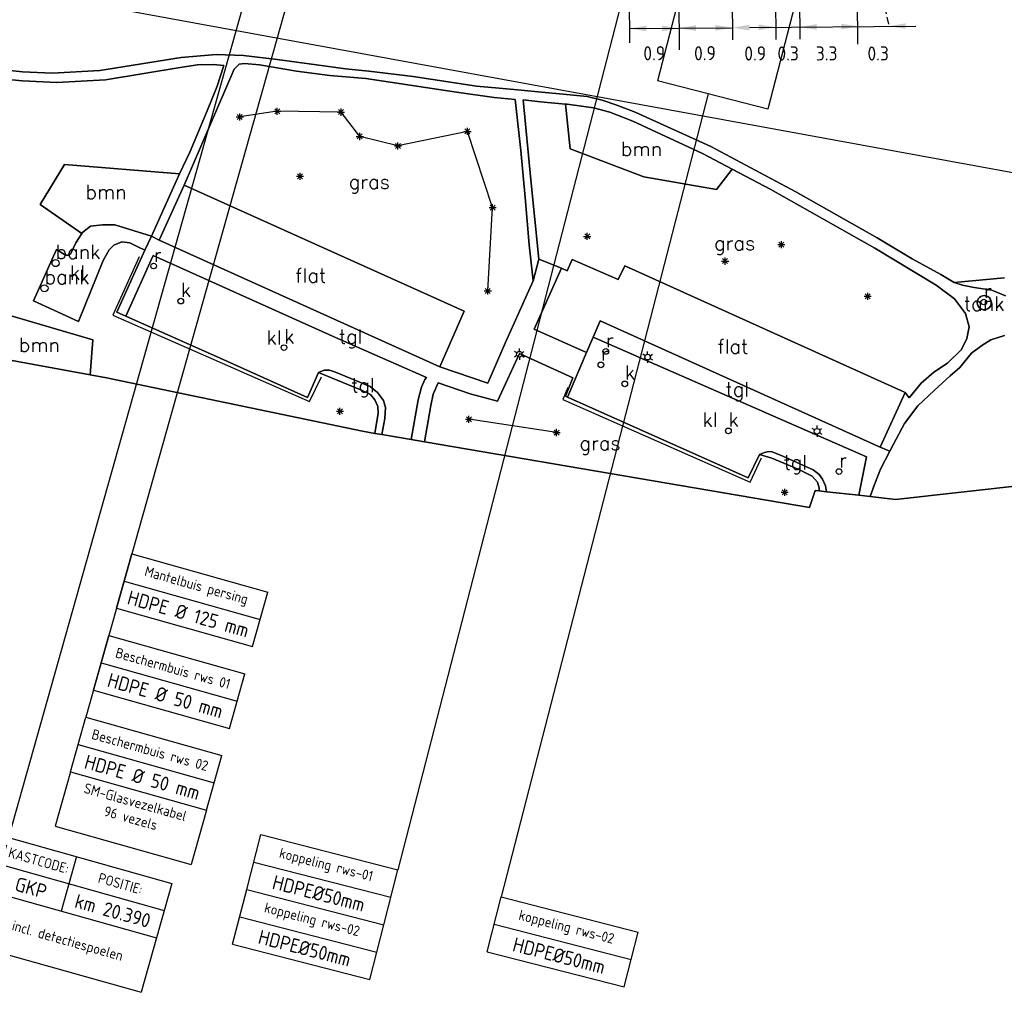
# Model space of a CAD drawing. Header units: millimetres. Extents: x 129727 to 131402, y 399018 to 399724.
# Tile 40 of 60: x 130559 to 130733, y 399032 to 399204. Entities that reach past the tile are written whole.
import ezdxf
from ezdxf.enums import TextEntityAlignment as Align

# ---------------------------------------------------------------- set-up
doc = ezdxf.new("R2010")
doc.units = ezdxf.units.MM
doc.linetypes.add('HIDDEN', pattern=[9.525, 6.35, -3.175])
for name, color, linetype in [('EWD-EM-NW-KBLVLG', 1, 'Continuous'), ('EWD-KT-NW-LKTRWSVNVLG', 1, 'Continuous'), ('EWD-LINE18', 1, 'Continuous'), ('EWD-MB-NW-MBUISVLG', 1, 'Continuous'), ('EWD-TXT18', 7, 'Continuous'), ('EWD-TXT25', 2, 'Continuous'), ('HTI_grens RWS', 162, 'FENCELINE1'), ('MDI-IN-OPNAMEGRENS', 7, 'Continuous'), ('MDI-VL-BEPLANTING', 7, 'Continuous'), ('MDI-VL-GRAS', 7, 'Continuous'), ('MDI-VL-VERHARDING', 7, 'Continuous'), ('MDI-XX-BEBOUWING', 10, 'Continuous'), ('MDI-XX-BEPLANTING', 80, 'Continuous'), ('MDI-XX-GRAS', 7, 'Continuous'), ('MDI-XX-HAAG', 255, 'Continuous'), ('MDI-XX-OVERIG', 30, 'Continuous'), ('MDI-XX-RIOLERING', 130, 'Continuous'), ('MDI-XX-TERREINAFSCH', 253, 'Continuous'), ('MDI-XX-VERHARDING', 30, 'Continuous')]:
    doc.layers.add(name, color=color, linetype=linetype)
doc.layers.add('EWD-EM-NW-MATEN', color=1, linetype='Continuous', lineweight=25)
doc.styles.add('ISO', font='ISO.SHX')
doc.styles.add('ISO25', font='ISO', dxfattribs={"height": 2.5})
doc.styles.add('ROMANS25', font='ROMANS.shx', dxfattribs={"height": 2.5})
doc.linetypes.add('FENCELINE1', pattern='A,6.35,-2.54,[133,ltypeshp.shx,S=2.54,R=0,X=-2.54,Y=0],-2.54,25.4', length=36.83)

# ---------------------------------------------------------------- blocks, each defined once
blk = doc.blocks.new('MSVL-ON')
at = {"layer": 'EWD-LINE18'}
for p, q in [((0, -10), (0, 0)), ((0, 0), (25, 0)), ((25, -10), (25, 0)), ((0, -5), (25, -5)), ((0, -10), (25, -10))]:
    blk.add_line(p, q, dxfattribs=at)
at = {"layer": 'EWD-TXT18', "style": 'ISO'}
blk.add_attdef('1', text='', height=1.8, dxfattribs=at).set_placement((12.5, -2.5), align=Align.MIDDLE)
at = {"layer": 'EWD-TXT25', "style": 'ISO'}
blk.add_attdef('2', text='', height=2.5, dxfattribs=at).set_placement((12.5, -7.5), align=Align.MIDDLE)
blk = doc.blocks.new('KTVL-ON')
at = {"layer": 'EWD-LINE18'}
for p, q in [((0, 0), (30, 0)), ((0, 0), (0, -10)), ((12.5, 0), (12.5, -10)), ((30, 0), (30, -10)), ((0, -5), (30, -5)), ((0, -10), (30, -10))]:
    blk.add_line(p, q, dxfattribs=at)
at = {"layer": 'EWD-TXT18', "style": 'ISO'}
for s, p in [('KASTCODE:', (6.25, -2.5)), ('POSITIE:', (21.25, -2.5))]:
    blk.add_text(s, height=1.8, dxfattribs=at).set_placement(p, align=Align.MIDDLE)
at = {"layer": 'EWD-TXT25', "style": 'ISO'}
for tag, p in [('1', (6.25, -7.5)), ('2', (21.25, -7.5))]:
    blk.add_attdef(tag, text='', height=2.5, dxfattribs=at).set_placement(p, align=Align.MIDDLE)
blk = doc.blocks.new('OPM006')
at = {"layer": 'EWD-LINE18'}
for p, q in [((0, 0), (0, -10)), ((0, 0), (30, 0)), ((30, 0), (30, -10)), ((0, -10), (30, -10))]:
    blk.add_line(p, q, dxfattribs=at)
at = {"layer": 'EWD-TXT18', "style": 'ISO'}
for tag, p in [('1', (15, -2.05)), ('2', (15, -5)), ('3', (15, -7.95))]:
    blk.add_attdef(tag, text='', height=1.8, dxfattribs=at).set_placement(p, align=Align.MIDDLE)
blk = doc.blocks.new('OPM004')
at = {"layer": 'EWD-LINE18'}
for p, q in [((0, 0), (25, 0)), ((0, 0), (0, -10)), ((25, 0), (25, -10)), ((0, -10), (25, -10))]:
    blk.add_line(p, q, dxfattribs=at)
at = {"layer": 'EWD-TXT18', "style": 'ISO'}
for tag, p in [('1', (12.5, -2.05)), ('2', (12.5, -5)), ('3', (12.5, -7.95))]:
    blk.add_attdef(tag, text='', height=1.8, dxfattribs=at).set_placement(p, align=Align.MIDDLE)
blk = doc.blocks.new('TEKST BUIZEN')
at = {"layer": 'EWD-LINE18'}
for p, q in [((0, -10), (25, -10)), ((0, -15), (25, -15))]:
    blk.add_line(p, q, dxfattribs=at)
at = {"layer": 'EWD-EM-NW-KBLVLG'}
for name, p, values in [('MSVL-ON', (0, 0), {'1': 'Beschermbuis rws 01', '2': 'HDPE %%c 50 mm'}), ('MSVL-ON', (0, -15), {'1': 'Beschermbuis rws 02', '2': 'HDPE %%c 50 mm'}), ('OPM004', (0, -25), {'1': 'SM-Glasvezelkabel', '2': '96 vezels'})]:
    blk.add_blockref(name, p, dxfattribs=at).add_auto_attribs(values)
blk = doc.blocks.new('MSVL-BO')
at = {"layer": 'EWD-LINE18'}
for p, q in [((0, 0), (0, 10)), ((0, 10), (25, 10)), ((25, 0), (25, 10)), ((0, 5), (25, 5)), ((0, 0), (25, 0))]:
    blk.add_line(p, q, dxfattribs=at)
at = {"layer": 'EWD-TXT18', "style": 'ISO'}
blk.add_attdef('1', text='', height=1.8, dxfattribs=at).set_placement((12.5, 7.5), align=Align.MIDDLE)
at = {"layer": 'EWD-TXT25', "style": 'ISO'}
blk.add_attdef('2', text='', height=2.5, dxfattribs=at).set_placement((12.5, 2.5), align=Align.MIDDLE)

msp = doc.modelspace()

# ---------------------------------------------------------------- linework, layer by layer
for p, q in [((130603.922, 399187.039), (130604.806, 399187.923)), ((130604.806, 399187.039), (130603.922, 399187.923)), ((130604.364, 399186.856), (130604.364, 399188.106)), ((130615.634, 399186.689), (130615.634, 399187.939)), ((130597.112, 399186.47), (130598.362, 399186.47)), ((130597.295, 399186.028), (130598.179, 399186.912)), ((130598.179, 399186.028), (130597.295, 399186.912)), ((130597.737, 399185.845), (130597.737, 399187.095)), ((130603.739, 399187.481), (130604.989, 399187.481)), ((130615.009, 399187.314), (130616.259, 399187.314)), ((130615.192, 399186.872), (130616.076, 399187.756)), ((130616.076, 399186.872), (130615.192, 399187.756)), ((130637.517, 399183.479), (130638.401, 399184.363)), ((130638.401, 399183.479), (130637.517, 399184.363)), ((130637.959, 399183.296), (130637.959, 399184.546)), ((130618.314, 399183.013), (130619.564, 399183.013)), ((130618.497, 399182.571), (130619.381, 399183.455)), ((130619.381, 399182.571), (130618.497, 399183.455)), ((130618.939, 399182.388), (130618.939, 399183.638)), ((130637.334, 399183.921), (130638.584, 399183.921)), ((130625.048, 399181.335), (130626.298, 399181.335)), ((130625.231, 399180.893), (130626.115, 399181.777)), ((130626.115, 399180.893), (130625.231, 399181.777)), ((130625.673, 399180.71), (130625.673, 399181.96)), ((130607.747, 399175.973), (130608.997, 399175.973)), ((130607.93, 399175.531), (130608.814, 399176.415)), ((130608.814, 399175.531), (130607.93, 399176.415)), ((130608.372, 399175.348), (130608.372, 399176.598)), ((130641.765, 399170.437), (130643.015, 399170.437)), ((130641.948, 399169.995), (130642.832, 399170.879)), ((130642.832, 399169.995), (130641.948, 399170.879)), ((130642.39, 399169.812), (130642.39, 399171.062)), ((130658.48, 399165.364), (130659.73, 399165.364)), ((130658.663, 399164.922), (130659.547, 399165.806)), ((130659.547, 399164.922), (130658.663, 399165.806)), ((130659.105, 399164.739), (130659.105, 399165.989)), ((130692.794, 399163.907), (130694.044, 399163.907)), ((130692.977, 399163.465), (130693.861, 399164.349)), ((130693.861, 399163.465), (130692.977, 399164.349)), ((130693.419, 399163.282), (130693.419, 399164.532)), ((130682.854, 399160.979), (130684.104, 399160.979)), ((130683.037, 399160.537), (130683.921, 399161.421)), ((130683.921, 399160.537), (130683.037, 399161.421)), ((130683.479, 399160.354), (130683.479, 399161.604)), ((130640.928, 399155.714), (130642.178, 399155.714)), ((130641.111, 399155.272), (130641.995, 399156.156)), ((130641.995, 399155.272), (130641.111, 399156.156)), ((130641.553, 399155.089), (130641.553, 399156.339)), ((130708.045, 399154.764), (130709.295, 399154.764)), ((130708.228, 399154.322), (130709.112, 399155.206)), ((130709.112, 399154.322), (130708.228, 399155.206)), ((130708.67, 399154.139), (130708.67, 399155.389)), ((130646.692, 399144.781), (130646.259, 399145.031)), ((130647.125, 399145.031), (130647.125, 399145.531)), ((130647.558, 399144.781), (130647.991, 399145.031)), ((130669.354, 399144.267), (130668.921, 399144.517)), ((130669.787, 399144.517), (130669.787, 399145.017)), ((130670.22, 399144.267), (130670.653, 399144.517)), ((130646.692, 399144.281), (130646.259, 399144.031)), ((130647.125, 399144.031), (130647.125, 399143.531)), ((130647.558, 399144.281), (130647.991, 399144.031)), ((130669.354, 399143.767), (130668.921, 399143.517)), ((130669.787, 399143.517), (130669.787, 399143.017)), ((130670.22, 399143.767), (130670.653, 399143.517)), ((130614.795, 399134.442), (130616.045, 399134.442)), ((130614.978, 399134), (130615.862, 399134.884)), ((130615.862, 399134), (130614.978, 399134.884)), ((130615.42, 399133.817), (130615.42, 399135.067)), ((130637.591, 399133.027), (130638.841, 399133.027)), ((130637.774, 399132.585), (130638.658, 399133.469)), ((130638.658, 399132.585), (130637.774, 399133.469)), ((130638.216, 399132.402), (130638.216, 399133.652)), ((130653.085, 399130.694), (130654.335, 399130.694)), ((130653.268, 399130.252), (130654.152, 399131.136)), ((130654.152, 399130.252), (130653.268, 399131.136)), ((130653.71, 399130.069), (130653.71, 399131.319)), ((130699.294, 399131.164), (130698.861, 399131.414)), ((130699.294, 399130.664), (130698.861, 399130.414)), ((130699.727, 399131.414), (130699.727, 399131.914)), ((130699.727, 399130.414), (130699.727, 399129.914)), ((130700.16, 399131.164), (130700.593, 399131.414)), ((130700.16, 399130.664), (130700.593, 399130.414)), ((130693.385, 399120.147), (130694.635, 399120.147)), ((130693.568, 399119.705), (130694.452, 399120.589)), ((130694.452, 399119.705), (130693.568, 399120.589)), ((130694.01, 399119.522), (130694.01, 399120.772))]:
    msp.add_line(p, q)
for centre, radius in [((130565.184, 399160.636), 0.625), ((130582.51, 399160.121), 0.5), ((130563.224, 399156.187), 0.625), ((130587.304, 399153.912), 0.5), ((130729.186, 399153.755), 0.5), ((130605.542, 399145.697), 0.5), ((130647.125, 399144.531), 0.5), ((130662.4, 399145.028), 0.5), ((130669.787, 399144.017), 0.5), ((130661.53, 399142.657), 0.5), ((130665.756, 399139.297), 0.5), ((130684.056, 399130.983), 0.5), ((130699.727, 399130.914), 0.5), ((130703.596, 399123.791), 0.5)]:
    msp.add_circle(centre, radius)
at = {"layer": 'EWD-EM-NW-MATEN', "linetype": 'HIDDEN', "ltscale": 0.2}
msp.add_line((130706.407, 399228.211), (130712.424, 399202.492), dxfattribs=at)
at = {"layer": 'EWD-EM-NW-MATEN'}
for p, q in [((130666.48, 399211.723), (130666.593, 399199.588)), ((130692.311, 399212.121), (130692.423, 399200.174)), ((130706.758, 399211.265), (130706.869, 399199.318)), ((130684.692, 399209.7), (130684.782, 399200.072)), ((130696.587, 399209.817), (130696.677, 399200.189)), ((130675.28, 399207.947), (130675.369, 399198.319)), ((130666.57, 399202.098), (130675.334, 399202.138)), ((130675.334, 399202.146), (130684.761, 399202.234)), ((130687.761, 399202.262), (130717.15, 399202.536)), ((130691.019, 399187.854), (130671.532, 399192.871)), ((130574.581, 399094.817), (130598.645, 399088.039))]:
    msp.add_line(p, q, dxfattribs=at)
for points in [[(130669.565, 399202.616), (130669.575, 399201.616), (130666.57, 399202.088)], [(130672.329, 399202.61), (130672.339, 399201.61), (130675.334, 399202.138)], [(130678.329, 399202.666), (130678.338, 399201.666), (130675.334, 399202.138)], [(130681.757, 399202.706), (130681.766, 399201.706), (130684.761, 399202.234)], [(130687.757, 399202.762), (130687.766, 399201.762), (130684.761, 399202.234)], [(130689.398, 399202.809), (130689.407, 399201.809), (130692.402, 399202.337)], [(130699.662, 399201.879), (130699.652, 399202.879), (130696.657, 399202.351)], [(130704.025, 399202.945), (130704.034, 399201.945), (130707.029, 399202.473)], [(130715.392, 399202.025), (130715.383, 399203.025), (130712.387, 399202.497)]]:
    msp.add_solid(points, dxfattribs=at)
at = {"layer": 'EWD-KT-NW-LKTRWSVNVLG'}
msp.add_lwpolyline([(130601.961, 399219.248), (130556.869, 399059.149)], dxfattribs=at)
at = {"layer": 'EWD-MB-NW-MBUISVLG'}
for points in [[(130609.518, 399218.861), (130570.515, 399080.379)], [(130666.465, 399211.883), (130625.665, 399053.401)], [(130696.59, 399209.494), (130691.019, 399187.854)], [(130675.284, 399207.448), (130671.532, 399192.871)], [(130680.459, 399190.573), (130643.916, 399048.628)]]:
    msp.add_lwpolyline(points, dxfattribs=at)
at = {"layer": 'HTI_grens RWS', "linetype": 'FENCELINE1', "ltscale": 0.2}
msp.add_lwpolyline([(130000, 399394.103), (130023.492, 399382.014), (130051.869, 399367.611), (130074.726, 399356.089), (130099.987, 399343.266), (130254.29, 399264.59), (130319.155, 399252.697), (130442.229, 399230.165), (130761.979, 399171.579), (130855.528, 399169.639)], dxfattribs=at)
at = {"layer": 'MDI-IN-OPNAMEGRENS'}
for p, q in [((130551.681, 399144.446), (130571.279, 399140.916)), ((130571.279, 399140.916), (130574.207, 399140.388)), ((130574.207, 399140.388), (130619.433, 399130.91)), ((130619.433, 399130.91), (130621.573, 399130.545)), ((130621.573, 399130.545), (130622.812, 399130.333)), ((130622.812, 399130.333), (130628.002, 399129.447)), ((130628.002, 399129.447), (130630.345, 399129.047)), ((130630.345, 399129.047), (130698.407, 399117.425)), ((130713.596, 399118.879), (130746.908, 399122.572)), ((130698.407, 399117.425), (130699.383, 399120.459)), ((130699.383, 399120.459), (130700.078, 399120.382)), ((130700.078, 399120.382), (130701.366, 399120.239)), ((130701.366, 399120.239), (130707.077, 399119.604)), ((130707.077, 399119.604), (130709.132, 399119.375)), ((130709.132, 399119.375), (130713.596, 399118.879))]:
    msp.add_line(p, q, dxfattribs=at)
at = {"layer": 'MDI-VL-BEPLANTING'}
for p, q in [((130587.351, 399196.955), (130573.033, 399194.663)), ((130593.582, 399197.482), (130587.351, 399196.955)), ((130598.405, 399197.346), (130593.582, 399197.482)), ((130604.316, 399196.642), (130598.405, 399197.346)), ((130611.274, 399195.66), (130604.316, 399196.642)), ((130559.343, 399194.435), (130552.22, 399195.243)), ((130616.429, 399194.947), (130611.274, 399195.66)), ((130620.503, 399194.585), (130616.429, 399194.947)), ((130564.612, 399194.231), (130559.343, 399194.435)), ((130573.033, 399194.663), (130564.612, 399194.231)), ((130628.378, 399193.638), (130620.503, 399194.585)), ((130639.558, 399191.877), (130628.378, 399193.638)), ((130643.546, 399191.532), (130639.558, 399191.877)), ((130647.449, 399191.197), (130643.546, 399191.532)), ((130651.045, 399190.839), (130647.449, 399191.197)), ((130654.852, 399190.492), (130651.045, 399190.839)), ((130659.075, 399190.07), (130654.852, 399190.492)), ((130661.745, 399189.406), (130659.075, 399190.07)), ((130655.302, 399188.748), (130655.561, 399188.725)), ((130656.123, 399180.842), (130655.302, 399188.748)), ((130655.302, 399188.748), (130655.302, 399188.748)), ((130655.561, 399188.725), (130660.231, 399188.067)), ((130660.231, 399188.067), (130663.088, 399187.314)), ((130664.369, 399188.522), (130661.745, 399189.406)), ((130667.603, 399187.301), (130664.369, 399188.522)), ((130663.088, 399187.314), (130667.175, 399185.699)), ((130680.959, 399181.225), (130667.603, 399187.301)), ((130667.175, 399185.699), (130679.47, 399180.008)), ((130669.098, 399175.899), (130656.123, 399180.842)), ((130695.957, 399173.218), (130680.959, 399181.225)), ((130679.47, 399180.008), (130684.732, 399177.243)), ((130562.487, 399171.011), (130566.779, 399178.063)), ((130566.779, 399178.063), (130587.076, 399176.393)), ((130587.076, 399176.393), (130586.541, 399175.255)), ((130681.948, 399173.673), (130669.098, 399175.899)), ((130684.732, 399177.243), (130681.948, 399173.673)), ((130586.541, 399175.255), (130582.144, 399165.408)), ((130710.356, 399165.105), (130695.957, 399173.218)), ((130569.84, 399165.854), (130562.487, 399171.011)), ((130571.355, 399167.169), (130570.013, 399166.117)), ((130573.487, 399167.418), (130571.355, 399167.169)), ((130575.628, 399167.372), (130573.487, 399167.418)), ((130582.144, 399165.408), (130575.628, 399167.372)), ((130570.013, 399166.117), (130569.84, 399165.854)), ((130569.84, 399165.854), (130569.84, 399165.854)), ((130716.518, 399161.385), (130710.356, 399165.105)), ((130721.607, 399158.623), (130716.518, 399161.385)), ((130723.922, 399157.214), (130721.607, 399158.623)), ((130732.813, 399158.02), (130723.922, 399157.214)), ((130553.253, 399152.509), (130571.785, 399147.053)), ((130730.409, 399147.103), (130732.817, 399147.843)), ((130571.785, 399147.053), (130571.279, 399140.916)), ((130727.028, 399144.746), (130728.838, 399146.066)), ((130728.838, 399146.066), (130730.409, 399147.103)), ((130571.279, 399140.916), (130551.681, 399144.446)), ((130724.944, 399142.165), (130727.028, 399144.746)), ((130723.246, 399140.708), (130724.944, 399142.165)), ((130720.412, 399138.124), (130723.246, 399140.708)), ((130717.505, 399135.402), (130720.412, 399138.124)), ((130715.158, 399132.291), (130717.505, 399135.402)), ((130713.214, 399128.624), (130715.158, 399132.291)), ((130710.952, 399124.248), (130712.574, 399127.386)), ((130712.574, 399127.386), (130713.214, 399128.624)), ((130712.574, 399127.386), (130712.574, 399127.386)), ((130709.885, 399121.526), (130710.952, 399124.248)), ((130746.908, 399122.572), (130713.596, 399118.879)), ((130709.132, 399119.375), (130709.885, 399121.526)), ((130713.596, 399118.879), (130709.132, 399119.375))]:
    msp.add_line(p, q, dxfattribs=at)
at = {"layer": 'MDI-VL-GRAS'}
for p, q in [((130574.027, 399193.036), (130587.535, 399195.273)), ((130587.535, 399195.273), (130590.257, 399195.689)), ((130587.878, 399174.384), (130596.726, 399194.89)), ((130590.257, 399195.689), (130593.02, 399195.726)), ((130593.02, 399195.726), (130594.89, 399195.566)), ((130594.89, 399195.566), (130593.741, 399191.918)), ((130596.726, 399194.89), (130597.642, 399195.782)), ((130597.642, 399195.782), (130598.572, 399195.906)), ((130598.572, 399195.906), (130601.22, 399195.686)), ((130601.22, 399195.686), (130607.764, 399194.556)), ((130550.957, 399193.672), (130559.345, 399192.859)), ((130565.39, 399192.575), (130574.027, 399193.036)), ((130607.764, 399194.556), (130613.648, 399193.767)), ((130613.648, 399193.767), (130619.983, 399193.237)), ((130619.983, 399193.237), (130636.003, 399190.834)), ((130559.345, 399192.859), (130565.39, 399192.575)), ((130593.741, 399191.918), (130591.97, 399187.543)), ((130636.003, 399190.834), (130642.678, 399189.907)), ((130642.678, 399189.907), (130646.363, 399189.537)), ((130646.363, 399189.537), (130647.384, 399180.534)), ((130649.15, 399175.371), (130647.79, 399189.482)), ((130647.79, 399189.482), (130650.849, 399189.146)), ((130650.849, 399189.146), (130655.302, 399188.748)), ((130655.302, 399188.748), (130656.123, 399180.842)), ((130591.97, 399187.543), (130588.882, 399180.237)), ((130656.123, 399180.842), (130669.098, 399175.899)), ((130588.882, 399180.237), (130587.076, 399176.393)), ((130647.384, 399180.534), (130648.126, 399172.207)), ((130566.779, 399178.063), (130562.487, 399171.011)), ((130587.076, 399176.393), (130566.779, 399178.063)), ((130669.098, 399175.899), (130681.948, 399173.673)), ((130681.948, 399173.673), (130684.732, 399177.243)), ((130684.732, 399177.243), (130691.552, 399173.659)), ((130637.401, 399152.123), (130587.878, 399174.384)), ((130587.878, 399174.384), (130587.878, 399174.384)), ((130650.587, 399161.347), (130649.15, 399175.371)), ((130648.126, 399172.207), (130648.874, 399163.845)), ((130691.552, 399173.659), (130709.923, 399163.282)), ((130562.487, 399171.011), (130569.84, 399165.854)), ((130569.84, 399165.854), (130568.755, 399164.204)), ((130568.755, 399164.204), (130567.89, 399162.348)), ((130574.671, 399163.001), (130575.475, 399163.835)), ((130575.475, 399163.835), (130576.874, 399164.391)), ((130576.874, 399164.391), (130578.324, 399164.203)), ((130578.324, 399164.203), (130579.718, 399163.532)), ((130579.718, 399163.532), (130580.979, 399162.902)), ((130648.874, 399163.845), (130649.593, 399157.481)), ((130565.355, 399163.013), (130561.306, 399153.953)), ((130566.941, 399162.044), (130565.355, 399163.013)), ((130567.477, 399162.012), (130566.941, 399162.044)), ((130567.89, 399162.348), (130567.477, 399162.012)), ((130573.602, 399161.069), (130574.671, 399163.001)), ((130580.979, 399162.902), (130576.021, 399151.942)), ((130709.923, 399163.282), (130720.776, 399156.727)), ((130569.215, 399150.327), (130573.602, 399161.069)), ((130654.542, 399159.716), (130650.587, 399161.347)), ((130650.587, 399161.347), (130650.587, 399161.347)), ((130656.465, 399161.268), (130655.554, 399159.265)), ((130664.598, 399157.716), (130656.465, 399161.268)), ((130665.784, 399160.157), (130664.598, 399157.716)), ((130715.301, 399137.786), (130665.784, 399160.157)), ((130655.554, 399159.265), (130654.542, 399159.716)), ((130649.593, 399157.481), (130644.636, 399146.494)), ((130720.776, 399156.727), (130724.032, 399154.317)), ((130723.922, 399157.214), (130732.813, 399158.02)), ((130725.422, 399156.757), (130723.922, 399157.214)), ((130727.472, 399156.354), (130725.422, 399156.757)), ((130730.578, 399155.827), (130727.472, 399156.354)), ((130733.029, 399154.844), (130730.578, 399155.827)), ((130561.306, 399153.953), (130569.215, 399150.327)), ((130724.032, 399154.317), (130725.962, 399151.706)), ((130571.785, 399147.053), (130553.253, 399152.509)), ((130576.021, 399151.942), (130577.577, 399151.249)), ((130577.577, 399151.249), (130594.254, 399143.825)), ((130633.067, 399142.314), (130637.401, 399152.123)), ((130725.962, 399151.706), (130726.585, 399149.374)), ((130726.585, 399149.374), (130726.201, 399147.31)), ((130571.279, 399140.916), (130571.785, 399147.053)), ((130644.636, 399146.494), (130641.532, 399139.437)), ((130726.201, 399147.31), (130725.229, 399145.342)), ((130643.288, 399136.225), (130647.16, 399144.675)), ((130647.16, 399144.675), (130656.569, 399140.349)), ((130725.229, 399145.342), (130722.751, 399142.972)), ((130594.254, 399143.825), (130609.681, 399136.878)), ((130722.751, 399142.972), (130720.353, 399141.384)), ((130574.207, 399140.388), (130571.279, 399140.916)), ((130571.279, 399140.916), (130571.279, 399140.916)), ((130609.681, 399136.878), (130611.627, 399141.321)), ((130611.627, 399141.321), (130619.22, 399138.185)), ((130641.532, 399139.437), (130633.067, 399142.314)), ((130720.353, 399141.384), (130718.098, 399139.393)), ((130619.433, 399130.91), (130574.207, 399140.388)), ((130631.906, 399137.475), (130632.755, 399139.457)), ((130632.755, 399139.457), (130638.437, 399137.554)), ((130656.569, 399140.349), (130655.266, 399137.132)), ((130718.098, 399139.393), (130716.004, 399136.819)), ((130619.22, 399138.185), (130620.822, 399137.428)), ((130620.822, 399137.428), (130621.562, 399136.458)), ((130631.467, 399135.475), (130631.906, 399137.475)), ((130638.437, 399137.554), (130643.288, 399136.225)), ((130716.004, 399136.819), (130715.301, 399137.786)), ((130621.562, 399136.458), (130622.146, 399135.311)), ((130655.266, 399137.132), (130655.634, 399136.967)), ((130655.634, 399136.967), (130687.531, 399122.669)), ((130622.205, 399134.128), (130621.573, 399130.545)), ((130622.146, 399135.311), (130622.205, 399134.128)), ((130630.345, 399129.047), (130631.467, 399135.475)), ((130621.573, 399130.545), (130619.433, 399130.91)), ((130698.407, 399117.425), (130630.345, 399129.047)), ((130687.531, 399122.669), (130689.548, 399126.799)), ((130689.548, 399126.799), (130691.703, 399126.139)), ((130691.703, 399126.139), (130696.405, 399124.24)), ((130696.405, 399124.24), (130698.836, 399122.985)), ((130687.531, 399122.669), (130687.531, 399122.669)), ((130698.836, 399122.985), (130699.824, 399121.937)), ((130699.824, 399121.937), (130700.096, 399120.893)), ((130699.383, 399120.459), (130698.407, 399117.425)), ((130700.078, 399120.382), (130699.383, 399120.459)), ((130700.096, 399120.893), (130700.078, 399120.382))]:
    msp.add_line(p, q, dxfattribs=at)
at = {"layer": 'MDI-VL-VERHARDING'}
for p, q in [((130573.033, 399194.663), (130587.351, 399196.955)), ((130587.351, 399196.955), (130593.582, 399197.482)), ((130593.582, 399197.482), (130598.405, 399197.346)), ((130598.405, 399197.346), (130604.316, 399196.642)), ((130604.316, 399196.642), (130611.274, 399195.66)), ((130552.22, 399195.243), (130559.343, 399194.435)), ((130587.535, 399195.273), (130574.027, 399193.036)), ((130590.257, 399195.689), (130587.535, 399195.273)), ((130596.726, 399194.89), (130587.878, 399174.384)), ((130593.02, 399195.726), (130590.257, 399195.689)), ((130594.89, 399195.566), (130593.02, 399195.726)), ((130593.741, 399191.918), (130594.89, 399195.566)), ((130597.642, 399195.782), (130596.726, 399194.89)), ((130598.572, 399195.906), (130597.642, 399195.782)), ((130601.22, 399195.686), (130598.572, 399195.906)), ((130607.764, 399194.556), (130601.22, 399195.686)), ((130611.274, 399195.66), (130616.429, 399194.947)), ((130616.429, 399194.947), (130620.503, 399194.585)), ((130559.345, 399192.859), (130550.957, 399193.672)), ((130559.343, 399194.435), (130564.612, 399194.231)), ((130564.612, 399194.231), (130573.033, 399194.663)), ((130574.027, 399193.036), (130565.39, 399192.575)), ((130613.648, 399193.767), (130607.764, 399194.556)), ((130619.983, 399193.237), (130613.648, 399193.767)), ((130636.003, 399190.834), (130619.983, 399193.237)), ((130620.503, 399194.585), (130628.378, 399193.638)), ((130628.378, 399193.638), (130639.558, 399191.877)), ((130565.39, 399192.575), (130559.345, 399192.859)), ((130591.97, 399187.543), (130593.741, 399191.918)), ((130639.558, 399191.877), (130643.546, 399191.532)), ((130643.546, 399191.532), (130647.449, 399191.197)), ((130642.678, 399189.907), (130636.003, 399190.834)), ((130646.363, 399189.537), (130642.678, 399189.907)), ((130647.384, 399180.534), (130646.363, 399189.537)), ((130647.449, 399191.197), (130651.045, 399190.839)), ((130651.045, 399190.839), (130654.852, 399190.492)), ((130654.852, 399190.492), (130659.075, 399190.07)), ((130659.075, 399190.07), (130661.745, 399189.406)), ((130650.849, 399189.146), (130647.79, 399189.482)), ((130647.79, 399189.482), (130649.15, 399175.371)), ((130655.302, 399188.748), (130650.849, 399189.146)), ((130655.561, 399188.725), (130655.302, 399188.748)), ((130660.231, 399188.067), (130655.561, 399188.725)), ((130663.088, 399187.314), (130660.231, 399188.067)), ((130661.745, 399189.406), (130664.369, 399188.522)), ((130664.369, 399188.522), (130667.603, 399187.301)), ((130588.882, 399180.237), (130591.97, 399187.543)), ((130667.175, 399185.699), (130663.088, 399187.314)), ((130667.603, 399187.301), (130680.959, 399181.225)), ((130679.47, 399180.008), (130667.175, 399185.699)), ((130680.959, 399181.225), (130695.957, 399173.218)), ((130587.076, 399176.393), (130588.882, 399180.237)), ((130648.126, 399172.207), (130647.384, 399180.534)), ((130684.732, 399177.243), (130679.47, 399180.008)), ((130586.541, 399175.255), (130587.076, 399176.393)), ((130691.552, 399173.659), (130684.732, 399177.243)), ((130582.144, 399165.408), (130586.541, 399175.255)), ((130587.878, 399174.384), (130583.497, 399164.69)), ((130649.15, 399175.371), (130650.587, 399161.347)), ((130648.874, 399163.845), (130648.126, 399172.207)), ((130709.923, 399163.282), (130691.552, 399173.659)), ((130695.957, 399173.218), (130710.356, 399165.105)), ((130570.013, 399166.117), (130571.355, 399167.169)), ((130571.355, 399167.169), (130573.487, 399167.418)), ((130573.487, 399167.418), (130575.628, 399167.372)), ((130575.628, 399167.372), (130582.144, 399165.408)), ((130568.755, 399164.204), (130569.84, 399165.854)), ((130569.84, 399165.854), (130570.013, 399166.117)), ((130580.979, 399162.902), (130582.144, 399165.408)), ((130582.144, 399165.408), (130580.979, 399162.902)), ((130583.497, 399164.69), (130582.144, 399165.408)), ((130582.144, 399165.408), (130583.497, 399164.69)), ((130567.89, 399162.348), (130568.755, 399164.204)), ((130575.475, 399163.835), (130574.671, 399163.001)), ((130576.874, 399164.391), (130575.475, 399163.835)), ((130578.324, 399164.203), (130576.874, 399164.391)), ((130579.718, 399163.532), (130578.324, 399164.203)), ((130580.979, 399162.902), (130579.718, 399163.532)), ((130583.497, 399164.69), (130633.067, 399142.314)), ((130649.593, 399157.481), (130648.874, 399163.845)), ((130710.356, 399165.105), (130716.518, 399161.385)), ((130561.306, 399153.953), (130565.355, 399163.013)), ((130565.355, 399163.013), (130566.941, 399162.044)), ((130566.941, 399162.044), (130567.477, 399162.012)), ((130567.477, 399162.012), (130567.89, 399162.348)), ((130574.671, 399163.001), (130573.602, 399161.069)), ((130576.021, 399151.942), (130580.979, 399162.902)), ((130582.443, 399161.953), (130577.577, 399151.249)), ((130577.577, 399151.249), (130582.443, 399161.953)), ((130580.979, 399162.902), (130580.979, 399162.902)), ((130614.652, 399147.486), (130582.443, 399161.953)), ((130582.443, 399161.953), (130614.652, 399147.486)), ((130720.776, 399156.727), (130709.923, 399163.282)), ((130573.602, 399161.069), (130569.215, 399150.327)), ((130650.587, 399161.347), (130649.593, 399157.481)), ((130649.593, 399157.481), (130650.587, 399161.347)), ((130650.587, 399161.347), (130654.542, 399159.716)), ((130716.518, 399161.385), (130721.607, 399158.623)), ((130654.542, 399159.716), (130649.723, 399148.965)), ((130721.607, 399158.623), (130723.922, 399157.214)), ((130644.636, 399146.494), (130649.593, 399157.481)), ((130724.032, 399154.317), (130720.776, 399156.727)), ((130723.922, 399157.214), (130725.422, 399156.757)), ((130725.422, 399156.757), (130727.472, 399156.354)), ((130727.472, 399156.354), (130730.578, 399155.827)), ((130728.681, 399154.755), (130728.416, 399154.572)), ((130728.96, 399154.86), (130728.681, 399154.755)), ((130729.28, 399154.896), (130728.96, 399154.86)), ((130729.463, 399154.879), (130729.28, 399154.896)), ((130729.867, 399154.739), (130729.463, 399154.879)), ((130730.172, 399154.502), (130729.867, 399154.739)), ((130729.867, 399154.739), (130729.867, 399154.739)), ((130730.578, 399155.827), (130733.029, 399154.844)), ((130569.215, 399150.327), (130561.306, 399153.953)), ((130725.962, 399151.706), (130724.032, 399154.317)), ((130728.045, 399153.966), (130728.003, 399153.655)), ((130728.003, 399153.655), (130728.049, 399153.3)), ((130728.207, 399154.327), (130728.045, 399153.966)), ((130728.049, 399153.3), (130728.172, 399153.01)), ((130728.172, 399153.01), (130728.412, 399152.712)), ((130728.416, 399154.572), (130728.207, 399154.327)), ((130730.142, 399152.747), (130730.353, 399153.024)), ((130730.375, 399154.214), (130730.172, 399154.502)), ((130730.353, 399153.024), (130730.483, 399153.358)), ((130730.508, 399153.769), (130730.375, 399154.214)), ((130730.483, 399153.358), (130730.508, 399153.769)), ((130577.577, 399151.249), (130576.021, 399151.942)), ((130594.254, 399143.825), (130577.577, 399151.249)), ((130726.585, 399149.374), (130725.962, 399151.706)), ((130728.412, 399152.712), (130728.76, 399152.487)), ((130728.76, 399152.487), (130729.134, 399152.39)), ((130729.134, 399152.39), (130729.49, 399152.405)), ((130729.49, 399152.405), (130729.846, 399152.53)), ((130729.846, 399152.53), (130730.142, 399152.747)), ((130660.183, 399147.528), (130661.43, 399150.424)), ((130661.43, 399150.424), (130710.851, 399128.107)), ((130649.723, 399148.965), (130659.012, 399144.81)), ((130726.201, 399147.31), (130726.585, 399149.374)), ((130732.817, 399147.843), (130730.409, 399147.103)), ((130630.692, 399140.443), (130614.652, 399147.486)), ((130614.652, 399147.486), (130630.692, 399140.443)), ((130641.532, 399139.437), (130644.636, 399146.494)), ((130659.012, 399144.81), (130660.183, 399147.528)), ((130683.81, 399137.207), (130660.183, 399147.528)), ((130660.183, 399147.528), (130660.183, 399147.528)), ((130660.183, 399147.528), (130683.81, 399137.207)), ((130725.229, 399145.342), (130726.201, 399147.31)), ((130728.838, 399146.066), (130727.028, 399144.746)), ((130730.409, 399147.103), (130728.838, 399146.066)), ((130647.16, 399144.675), (130643.288, 399136.225)), ((130656.569, 399140.349), (130647.16, 399144.675)), ((130659.012, 399144.81), (130655.634, 399136.967)), ((130655.634, 399136.967), (130659.012, 399144.81)), ((130722.751, 399142.972), (130725.229, 399145.342)), ((130727.028, 399144.746), (130724.944, 399142.165)), ((130609.681, 399136.878), (130594.254, 399143.825)), ((130720.353, 399141.384), (130722.751, 399142.972)), ((130611.627, 399141.321), (130609.681, 399136.878)), ((130612.653, 399141.699), (130611.627, 399141.321)), ((130611.627, 399141.321), (130612.653, 399141.699)), ((130619.22, 399138.185), (130611.627, 399141.321)), ((130613.6, 399141.701), (130612.653, 399141.699)), ((130612.653, 399141.699), (130613.6, 399141.701)), ((130614.627, 399141.389), (130613.6, 399141.701)), ((130613.6, 399141.701), (130614.627, 399141.389)), ((130620.759, 399138.839), (130614.627, 399141.389)), ((130614.627, 399141.389), (130620.759, 399138.839)), ((130633.067, 399142.314), (130641.532, 399139.437)), ((130633.067, 399142.314), (130633.067, 399142.314)), ((130718.098, 399139.393), (130720.353, 399141.384)), ((130724.944, 399142.165), (130723.246, 399140.708)), ((130629.847, 399138.706), (130630.403, 399140.04)), ((130630.403, 399140.04), (130629.847, 399138.706)), ((130630.403, 399140.04), (130630.692, 399140.443)), ((130630.692, 399140.443), (130630.403, 399140.04)), ((130632.755, 399139.457), (130631.906, 399137.475)), ((130638.437, 399137.554), (130632.755, 399139.457)), ((130655.266, 399137.132), (130656.569, 399140.349)), ((130716.004, 399136.819), (130718.098, 399139.393)), ((130723.246, 399140.708), (130720.412, 399138.124)), ((130620.822, 399137.428), (130619.22, 399138.185)), ((130622.064, 399137.794), (130620.759, 399138.839)), ((130620.759, 399138.839), (130622.064, 399137.794)), ((130621.562, 399136.458), (130620.822, 399137.428)), ((130623.127, 399136.381), (130622.064, 399137.794)), ((130622.064, 399137.794), (130623.127, 399136.381)), ((130629.27, 399136.497), (130629.847, 399138.706)), ((130629.847, 399138.706), (130629.27, 399136.497)), ((130631.906, 399137.475), (130631.467, 399135.475)), ((130643.288, 399136.225), (130638.437, 399137.554)), ((130710.851, 399128.107), (130715.301, 399137.786)), ((130715.301, 399137.786), (130716.004, 399136.819)), ((130720.412, 399138.124), (130717.505, 399135.402)), ((130622.146, 399135.311), (130621.562, 399136.458)), ((130623.49, 399135.105), (130623.127, 399136.381)), ((130623.127, 399136.381), (130623.49, 399135.105)), ((130628.002, 399129.447), (130629.27, 399136.497)), ((130629.27, 399136.497), (130628.002, 399129.447)), ((130655.634, 399136.967), (130655.266, 399137.132)), ((130687.531, 399122.669), (130655.634, 399136.967)), ((130708.475, 399126.421), (130683.81, 399137.207)), ((130683.81, 399137.207), (130708.475, 399126.421)), ((130621.573, 399130.545), (130622.205, 399134.128)), ((130622.205, 399134.128), (130622.146, 399135.311)), ((130623.362, 399133.189), (130623.49, 399135.105)), ((130623.49, 399135.105), (130623.362, 399133.189)), ((130631.467, 399135.475), (130630.345, 399129.047)), ((130717.505, 399135.402), (130715.158, 399132.291)), ((130622.812, 399130.333), (130623.362, 399133.189)), ((130623.362, 399133.189), (130622.812, 399130.333)), ((130715.158, 399132.291), (130713.214, 399128.624)), ((130622.812, 399130.333), (130621.573, 399130.545)), ((130621.573, 399130.545), (130621.573, 399130.545)), ((130628.002, 399129.447), (130622.812, 399130.333)), ((130622.812, 399130.333), (130622.812, 399130.333)), ((130630.345, 399129.047), (130628.002, 399129.447)), ((130690.429, 399127.155), (130689.548, 399126.799)), ((130689.548, 399126.799), (130690.429, 399127.155)), ((130691.146, 399127.334), (130690.429, 399127.155)), ((130690.429, 399127.155), (130691.146, 399127.334)), ((130691.794, 399127.279), (130691.146, 399127.334)), ((130691.146, 399127.334), (130691.794, 399127.279)), ((130693.667, 399126.529), (130691.794, 399127.279)), ((130691.794, 399127.279), (130693.667, 399126.529)), ((130712.574, 399127.386), (130710.851, 399128.107)), ((130710.851, 399128.107), (130712.574, 399127.386)), ((130712.574, 399127.386), (130710.952, 399124.248)), ((130713.214, 399128.624), (130712.574, 399127.386)), ((130689.548, 399126.799), (130687.531, 399122.669)), ((130691.703, 399126.139), (130689.548, 399126.799)), ((130696.405, 399124.24), (130691.703, 399126.139)), ((130699.054, 399124.12), (130693.667, 399126.529)), ((130693.667, 399126.529), (130699.054, 399124.12)), ((130707.077, 399119.604), (130708.475, 399126.421)), ((130708.475, 399126.421), (130707.077, 399119.604)), ((130698.836, 399122.985), (130696.405, 399124.24)), ((130700.11, 399123.25), (130699.054, 399124.12)), ((130699.054, 399124.12), (130700.11, 399123.25)), ((130710.952, 399124.248), (130709.885, 399121.526)), ((130687.531, 399122.669), (130687.531, 399122.669)), ((130699.824, 399121.937), (130698.836, 399122.985)), ((130700.096, 399120.893), (130699.824, 399121.937)), ((130700.695, 399122.461), (130700.11, 399123.25)), ((130700.11, 399123.25), (130700.695, 399122.461)), ((130701.214, 399121.296), (130700.695, 399122.461)), ((130700.695, 399122.461), (130701.214, 399121.296)), ((130700.078, 399120.382), (130700.096, 399120.893)), ((130701.366, 399120.239), (130700.078, 399120.382)), ((130700.078, 399120.382), (130700.078, 399120.382)), ((130701.366, 399120.239), (130701.214, 399121.296)), ((130701.214, 399121.296), (130701.366, 399120.239)), ((130707.077, 399119.604), (130701.366, 399120.239)), ((130709.885, 399121.526), (130709.132, 399119.375)), ((130709.132, 399119.375), (130707.077, 399119.604))]:
    msp.add_line(p, q, dxfattribs=at)
at = {"layer": 'MDI-XX-BEBOUWING'}
for p, q in [((130583.497, 399164.69), (130587.878, 399174.384)), ((130587.878, 399174.384), (130637.401, 399152.123)), ((130587.878, 399174.384), (130587.878, 399174.384)), ((130633.067, 399142.314), (130583.497, 399164.69)), ((130655.554, 399159.265), (130656.465, 399161.268)), ((130656.465, 399161.268), (130664.598, 399157.716)), ((130664.598, 399157.716), (130665.784, 399160.157)), ((130665.784, 399160.157), (130715.301, 399137.786)), ((130649.723, 399148.965), (130654.542, 399159.716)), ((130654.542, 399159.716), (130655.554, 399159.265)), ((130654.542, 399159.716), (130654.542, 399159.716)), ((130728.416, 399154.572), (130728.681, 399154.755)), ((130728.681, 399154.755), (130728.96, 399154.86)), ((130728.96, 399154.86), (130729.28, 399154.896)), ((130729.28, 399154.896), (130729.463, 399154.879)), ((130729.463, 399154.879), (130729.867, 399154.739)), ((130729.867, 399154.739), (130730.172, 399154.502)), ((130729.867, 399154.739), (130729.867, 399154.739)), ((130728.003, 399153.655), (130728.045, 399153.966)), ((130728.049, 399153.3), (130728.003, 399153.655)), ((130728.045, 399153.966), (130728.207, 399154.327)), ((130728.172, 399153.01), (130728.049, 399153.3)), ((130728.412, 399152.712), (130728.172, 399153.01)), ((130728.207, 399154.327), (130728.416, 399154.572)), ((130730.353, 399153.024), (130730.142, 399152.747)), ((130730.172, 399154.502), (130730.375, 399154.214)), ((130730.483, 399153.358), (130730.353, 399153.024)), ((130730.375, 399154.214), (130730.508, 399153.769)), ((130730.508, 399153.769), (130730.483, 399153.358)), ((130637.401, 399152.123), (130633.067, 399142.314)), ((130728.76, 399152.487), (130728.412, 399152.712)), ((130729.134, 399152.39), (130728.76, 399152.487)), ((130729.49, 399152.405), (130729.134, 399152.39)), ((130729.846, 399152.53), (130729.49, 399152.405)), ((130730.142, 399152.747), (130729.846, 399152.53)), ((130661.43, 399150.424), (130660.183, 399147.528)), ((130710.851, 399128.107), (130661.43, 399150.424)), ((130659.012, 399144.81), (130649.723, 399148.965)), ((130660.183, 399147.528), (130659.012, 399144.81)), ((130715.301, 399137.786), (130710.851, 399128.107))]:
    msp.add_line(p, q, dxfattribs=at)
at = {"layer": 'MDI-XX-BEPLANTING'}
for p, q in [((130604.364, 399187.481), (130597.737, 399186.47)), ((130615.634, 399187.314), (130604.364, 399187.481)), ((130618.939, 399183.013), (130615.634, 399187.314)), ((130625.673, 399181.335), (130618.939, 399183.013)), ((130637.959, 399183.921), (130625.673, 399181.335)), ((130642.39, 399170.437), (130637.959, 399183.921)), ((130641.553, 399155.714), (130642.39, 399170.437)), ((130653.71, 399130.694), (130638.216, 399133.027))]:
    msp.add_line(p, q, dxfattribs=at)
at = {"layer": 'MDI-XX-HAAG'}
for p, q in [((130579.927, 399161.761), (130575.313, 399151.407)), ((130575.313, 399151.407), (130610.045, 399136.171)), ((130610.045, 399136.171), (130612.184, 399140.514)), ((130655.68, 399138.649), (130654.805, 399136.522)), ((130654.805, 399136.522), (130687.874, 399121.937)), ((130687.874, 399121.937), (130689.913, 399126.216))]:
    msp.add_line(p, q, dxfattribs=at)
at = {"layer": 'MDI-XX-TERREINAFSCH'}
for p, q in [((130573.033, 399194.663), (130587.351, 399196.955)), ((130587.351, 399196.955), (130593.582, 399197.482)), ((130593.582, 399197.482), (130598.405, 399197.346)), ((130598.405, 399197.346), (130604.316, 399196.642)), ((130604.316, 399196.642), (130611.274, 399195.66)), ((130552.22, 399195.243), (130559.343, 399194.435)), ((130574.027, 399193.036), (130587.535, 399195.273)), ((130587.535, 399195.273), (130590.257, 399195.689)), ((130587.878, 399174.384), (130596.726, 399194.89)), ((130590.257, 399195.689), (130593.02, 399195.726)), ((130593.02, 399195.726), (130594.89, 399195.566)), ((130594.89, 399195.566), (130593.741, 399191.918)), ((130596.726, 399194.89), (130597.642, 399195.782)), ((130597.642, 399195.782), (130598.572, 399195.906)), ((130598.572, 399195.906), (130601.22, 399195.686)), ((130601.22, 399195.686), (130607.764, 399194.556)), ((130611.274, 399195.66), (130616.429, 399194.947)), ((130616.429, 399194.947), (130620.503, 399194.585)), ((130550.957, 399193.672), (130559.345, 399192.859)), ((130559.343, 399194.435), (130564.612, 399194.231)), ((130564.612, 399194.231), (130573.033, 399194.663)), ((130565.39, 399192.575), (130574.027, 399193.036)), ((130607.764, 399194.556), (130613.648, 399193.767)), ((130613.648, 399193.767), (130619.983, 399193.237)), ((130619.983, 399193.237), (130636.003, 399190.834)), ((130620.503, 399194.585), (130628.378, 399193.638)), ((130628.378, 399193.638), (130639.558, 399191.877)), ((130559.345, 399192.859), (130565.39, 399192.575)), ((130593.741, 399191.918), (130591.97, 399187.543)), ((130639.558, 399191.877), (130643.546, 399191.532)), ((130643.546, 399191.532), (130647.449, 399191.197)), ((130636.003, 399190.834), (130642.678, 399189.907)), ((130642.678, 399189.907), (130646.363, 399189.537)), ((130646.363, 399189.537), (130647.384, 399180.534)), ((130647.449, 399191.197), (130651.045, 399190.839)), ((130651.045, 399190.839), (130654.852, 399190.492)), ((130654.852, 399190.492), (130659.075, 399190.07)), ((130659.075, 399190.07), (130661.745, 399189.406)), ((130649.15, 399175.371), (130647.79, 399189.482)), ((130647.79, 399189.482), (130650.849, 399189.146)), ((130650.849, 399189.146), (130655.302, 399188.748)), ((130655.302, 399188.748), (130656.123, 399180.842)), ((130655.302, 399188.748), (130655.561, 399188.725)), ((130655.561, 399188.725), (130660.231, 399188.067)), ((130660.231, 399188.067), (130663.088, 399187.314)), ((130661.745, 399189.406), (130664.369, 399188.522)), ((130664.369, 399188.522), (130667.603, 399187.301)), ((130591.97, 399187.543), (130588.882, 399180.237)), ((130663.088, 399187.314), (130667.175, 399185.699)), ((130667.603, 399187.301), (130680.959, 399181.225)), ((130667.175, 399185.699), (130679.47, 399180.008)), ((130656.123, 399180.842), (130669.098, 399175.899)), ((130680.959, 399181.225), (130695.957, 399173.218)), ((130588.882, 399180.237), (130587.076, 399176.393)), ((130647.384, 399180.534), (130648.126, 399172.207)), ((130679.47, 399180.008), (130684.732, 399177.243)), ((130566.779, 399178.063), (130562.487, 399171.011)), ((130587.076, 399176.393), (130566.779, 399178.063)), ((130587.076, 399176.393), (130586.541, 399175.255)), ((130669.098, 399175.899), (130681.948, 399173.673)), ((130681.948, 399173.673), (130684.732, 399177.243)), ((130684.732, 399177.243), (130691.552, 399173.659)), ((130586.541, 399175.255), (130582.144, 399165.408)), ((130650.587, 399161.347), (130649.15, 399175.371)), ((130648.126, 399172.207), (130648.874, 399163.845)), ((130691.552, 399173.659), (130709.923, 399163.282)), ((130695.957, 399173.218), (130710.356, 399165.105)), ((130562.487, 399171.011), (130569.84, 399165.854)), ((130570.013, 399166.117), (130571.355, 399167.169)), ((130571.355, 399167.169), (130573.487, 399167.418)), ((130573.487, 399167.418), (130575.628, 399167.372)), ((130575.628, 399167.372), (130582.144, 399165.408)), ((130568.755, 399164.204), (130569.84, 399165.854)), ((130569.84, 399165.854), (130570.013, 399166.117)), ((130582.144, 399165.408), (130580.979, 399162.902)), ((130582.144, 399165.408), (130583.497, 399164.69)), ((130567.89, 399162.348), (130568.755, 399164.204)), ((130575.475, 399163.835), (130574.671, 399163.001)), ((130576.874, 399164.391), (130575.475, 399163.835)), ((130578.324, 399164.203), (130576.874, 399164.391)), ((130579.718, 399163.532), (130578.324, 399164.203)), ((130580.979, 399162.902), (130579.718, 399163.532)), ((130648.874, 399163.845), (130649.593, 399157.481)), ((130710.356, 399165.105), (130716.518, 399161.385)), ((130561.306, 399153.953), (130565.355, 399163.013)), ((130565.355, 399163.013), (130566.941, 399162.044)), ((130566.941, 399162.044), (130567.477, 399162.012)), ((130567.477, 399162.012), (130567.89, 399162.348)), ((130574.671, 399163.001), (130573.602, 399161.069)), ((130580.979, 399162.902), (130576.021, 399151.942)), ((130582.443, 399161.953), (130577.577, 399151.249)), ((130614.652, 399147.486), (130582.443, 399161.953)), ((130709.923, 399163.282), (130720.776, 399156.727)), ((130573.602, 399161.069), (130569.215, 399150.327)), ((130649.593, 399157.481), (130650.587, 399161.347)), ((130654.542, 399159.716), (130650.587, 399161.347)), ((130716.518, 399161.385), (130721.607, 399158.623)), ((130721.607, 399158.623), (130723.922, 399157.214)), ((130649.593, 399157.481), (130644.636, 399146.494)), ((130720.776, 399156.727), (130724.032, 399154.317)), ((130732.813, 399158.02), (130723.922, 399157.214)), ((130723.922, 399157.214), (130725.422, 399156.757)), ((130725.422, 399156.757), (130727.472, 399156.354)), ((130727.472, 399156.354), (130730.578, 399155.827)), ((130730.578, 399155.827), (130733.029, 399154.844)), ((130569.215, 399150.327), (130561.306, 399153.953)), ((130724.032, 399154.317), (130725.962, 399151.706)), ((130553.253, 399152.509), (130571.785, 399147.053)), ((130576.021, 399151.942), (130577.577, 399151.249)), ((130577.577, 399151.249), (130594.254, 399143.825)), ((130725.962, 399151.706), (130726.585, 399149.374)), ((130726.585, 399149.374), (130726.201, 399147.31)), ((130730.409, 399147.103), (130732.817, 399147.843)), ((130571.785, 399147.053), (130571.279, 399140.916)), ((130630.692, 399140.443), (130614.652, 399147.486)), ((130644.636, 399146.494), (130641.532, 399139.437)), ((130683.81, 399137.207), (130660.183, 399147.528)), ((130726.201, 399147.31), (130725.229, 399145.342)), ((130727.028, 399144.746), (130728.838, 399146.066)), ((130728.838, 399146.066), (130730.409, 399147.103)), ((130643.288, 399136.225), (130647.16, 399144.675)), ((130647.16, 399144.675), (130656.569, 399140.349)), ((130659.012, 399144.81), (130655.634, 399136.967)), ((130725.229, 399145.342), (130722.751, 399142.972)), ((130724.944, 399142.165), (130727.028, 399144.746)), ((130594.254, 399143.825), (130609.681, 399136.878)), ((130722.751, 399142.972), (130720.353, 399141.384)), ((130609.681, 399136.878), (130611.627, 399141.321)), ((130612.653, 399141.699), (130611.627, 399141.321)), ((130611.627, 399141.321), (130619.22, 399138.185)), ((130613.6, 399141.701), (130612.653, 399141.699)), ((130614.627, 399141.389), (130613.6, 399141.701)), ((130620.759, 399138.839), (130614.627, 399141.389)), ((130641.532, 399139.437), (130633.067, 399142.314)), ((130720.353, 399141.384), (130718.098, 399139.393)), ((130723.246, 399140.708), (130724.944, 399142.165)), ((130629.847, 399138.706), (130630.403, 399140.04)), ((130630.403, 399140.04), (130630.692, 399140.443)), ((130631.906, 399137.475), (130632.755, 399139.457)), ((130632.755, 399139.457), (130638.437, 399137.554)), ((130656.569, 399140.349), (130655.266, 399137.132)), ((130718.098, 399139.393), (130716.004, 399136.819)), ((130720.412, 399138.124), (130723.246, 399140.708)), ((130619.22, 399138.185), (130620.822, 399137.428)), ((130622.064, 399137.794), (130620.759, 399138.839)), ((130620.822, 399137.428), (130621.562, 399136.458)), ((130623.127, 399136.381), (130622.064, 399137.794)), ((130629.27, 399136.497), (130629.847, 399138.706)), ((130631.467, 399135.475), (130631.906, 399137.475)), ((130638.437, 399137.554), (130643.288, 399136.225)), ((130716.004, 399136.819), (130715.301, 399137.786)), ((130717.505, 399135.402), (130720.412, 399138.124)), ((130621.562, 399136.458), (130622.146, 399135.311)), ((130623.49, 399135.105), (130623.127, 399136.381)), ((130628.002, 399129.447), (130629.27, 399136.497)), ((130655.266, 399137.132), (130655.634, 399136.967)), ((130655.634, 399136.967), (130687.531, 399122.669)), ((130708.475, 399126.421), (130683.81, 399137.207)), ((130622.205, 399134.128), (130621.573, 399130.545)), ((130622.146, 399135.311), (130622.205, 399134.128)), ((130623.362, 399133.189), (130623.49, 399135.105)), ((130630.345, 399129.047), (130631.467, 399135.475)), ((130715.158, 399132.291), (130717.505, 399135.402)), ((130622.812, 399130.333), (130623.362, 399133.189)), ((130713.214, 399128.624), (130715.158, 399132.291)), ((130690.429, 399127.155), (130689.548, 399126.799)), ((130691.146, 399127.334), (130690.429, 399127.155)), ((130691.794, 399127.279), (130691.146, 399127.334)), ((130693.667, 399126.529), (130691.794, 399127.279)), ((130710.851, 399128.107), (130712.574, 399127.386)), ((130710.952, 399124.248), (130712.574, 399127.386)), ((130712.574, 399127.386), (130713.214, 399128.624)), ((130687.531, 399122.669), (130689.548, 399126.799)), ((130689.548, 399126.799), (130691.703, 399126.139)), ((130691.703, 399126.139), (130696.405, 399124.24)), ((130699.054, 399124.12), (130693.667, 399126.529)), ((130707.077, 399119.604), (130708.475, 399126.421)), ((130696.405, 399124.24), (130698.836, 399122.985)), ((130700.11, 399123.25), (130699.054, 399124.12)), ((130709.885, 399121.526), (130710.952, 399124.248)), ((130698.836, 399122.985), (130699.824, 399121.937)), ((130699.824, 399121.937), (130700.096, 399120.893)), ((130700.695, 399122.461), (130700.11, 399123.25)), ((130701.214, 399121.296), (130700.695, 399122.461)), ((130700.096, 399120.893), (130700.078, 399120.382)), ((130701.366, 399120.239), (130701.214, 399121.296)), ((130709.132, 399119.375), (130709.885, 399121.526))]:
    msp.add_line(p, q, dxfattribs=at)

# ---------------------------------------------------------------- block references
at = {"layer": 'EWD-EM-NW-MATEN', "rotation": 344.2703474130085}
msp.add_blockref('TEKST BUIZEN', (130574.581, 399094.817), dxfattribs=at)
at = {"layer": 'EWD-KT-NW-LKTRWSVNVLG'}
for name, p, rotation, values in [('KTVL-ON', (130556.869, 399059.149), 344.2703474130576, {'1': 'GKP', '2': 'km 20.390'}), ('OPM006', (130554.158, 399049.523), 344.2703474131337, {'2': 'incl. detectiespoelen'})]:
    msp.add_blockref(name, p, dxfattribs=dict(at, rotation=rotation)).add_auto_attribs(values)
at = {"layer": 'EWD-MB-NW-MBUISVLG'}
for name, p, rotation, values in [('MSVL-ON', (130578.648, 399109.255), 344.2703474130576, {'1': 'Mantelbuis persing', '2': 'HDPE %%c 125 mm'}), ('MSVL-BO', (130598.961, 399049.949), 345.5635335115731, {'1': 'koppeling rws-01', '2': 'HDPE%%c50mm'}), ('MSVL-BO', (130596.468, 399040.265), 345.5635335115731, {'1': 'koppeling rws-02', '2': 'HDPE%%c50mm'}), ('MSVL-BO', (130641.422, 399038.943), 345.5635335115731, {'1': 'koppeling rws-02', '2': 'HDPE%%c50mm'})]:
    msp.add_blockref(name, p, dxfattribs=dict(at, rotation=rotation)).add_auto_attribs(values)

# ---------------------------------------------------------------- texts
at = {"layer": 'EWD-EM-NW-MATEN', "char_height": 2.5, "attachment_point": 5, "rotation": 0.53448, "style": 'ISO25'}
for s, insert in [('0.9', (130670.954, 399197.725)), ('0.9', (130679.918, 399197.732)), ('0.9', (130688.791, 399197.687)), ('0.3', (130694.606, 399197.687)), ('3.3', (130701.408, 399197.697)), ('0.3', (130710.513, 399197.687))]:
    msp.add_mtext(s, dxfattribs=dict(at, insert=insert))
at = {"layer": 'MDI-XX-BEBOUWING', "style": 'ROMANS25'}
for s, p in [('flat', (130610.265, 399158.448)), ('tank', (130729.242, 399153.472)), ('flat', (130684.829, 399145.898))]:
    msp.add_text(s, height=2.5, dxfattribs=at).set_placement(p, align=Align.MIDDLE_CENTER)
at = {"layer": 'MDI-XX-BEPLANTING', "style": 'ROMANS25'}
for p in [(130668.7, 399180.836), (130574.103, 399173.2), (130562.318, 399146.178)]:
    msp.add_text('bmn', height=2.5, dxfattribs=at).set_placement(p, align=Align.MIDDLE_CENTER)
at = {"layer": 'MDI-XX-GRAS', "style": 'ROMANS25'}
for p in [(130620.617, 399175.011), (130685.157, 399164.176), (130661.386, 399128.824)]:
    msp.add_text('gras', height=2.5, dxfattribs=at).set_placement(p, align=Align.MIDDLE_CENTER)
at = {"layer": 'MDI-XX-OVERIG', "style": 'ROMANS25'}
for p in [(130565.184, 399160.636), (130563.224, 399156.187)]:
    msp.add_text('bank', height=2.5, dxfattribs=at).set_placement(p, align=Align.BOTTOM_LEFT)
at = {"layer": 'MDI-XX-RIOLERING', "style": 'ROMANS25'}
for s, p in [('r', (130582.51, 399160.121)), ('k', (130587.304, 399153.912)), ('r', (130729.186, 399153.755)), ('k', (130605.542, 399145.697)), ('r', (130662.4, 399145.028)), ('r', (130661.53, 399142.657)), ('k', (130665.756, 399139.297)), ('k', (130684.056, 399130.983)), ('r', (130703.596, 399123.791))]:
    msp.add_text(s, height=2.5, dxfattribs=at).set_placement(p, align=Align.BOTTOM_LEFT)
at = {"layer": 'MDI-XX-VERHARDING', "style": 'ROMANS25'}
for s, p in [('kl', (130569.054, 399158.957)), ('kl', (130603.775, 399147.473)), ('tgl', (130617.286, 399147.676)), ('tgl', (130619.475, 399139.048)), ('tgl', (130685.615, 399138.33)), ('kl', (130680.798, 399132.963)), ('tgl', (130695.869, 399125.435))]:
    msp.add_text(s, height=2.5, dxfattribs=at).set_placement(p, align=Align.MIDDLE_CENTER)

doc.saveas('drawing.dxf')
